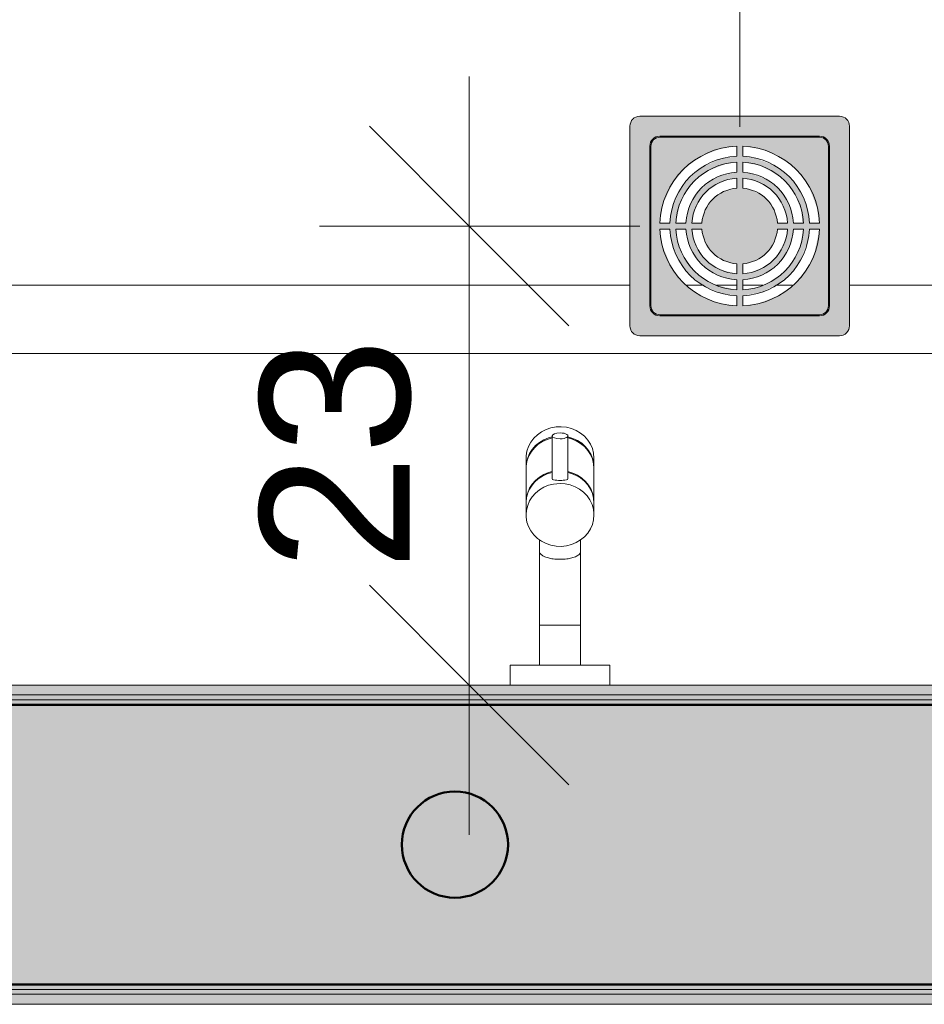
# Model space of a CAD drawing. Header units: metres. Extents: x -14 to 9.7, y -18.2 to 3.
# Tile 8 of 30: x -7.894 to -7.441, y -18.235 to -17.742. Entities that reach past the tile are written whole.
import ezdxf

# ---------------------------------------------------------------- set-up
doc = ezdxf.new("R2010")
doc.units = ezdxf.units.M
for name, color, linetype, lineweight in [('A-ANNO-DIMS', 7, 'Continuous', 9), ('A-ANNO-DIMS-50', 7, 'Continuous', 9), ('A-DETL-GENF', 7, 'Continuous', 5), ('A-FLOR-PATT', 7, 'Continuous', 5), ('A-WALL', 7, 'Continuous', 5), ('A-WALL-PATT', 7, 'Continuous', 50), ('G-ANNO-TEXT', 7, 'Continuous', 9), ('I-WALL', 7, 'Continuous', 5), ('P-SANR-FIXT', 7, 'Continuous', 5)]:
    doc.layers.add(name, color=color, linetype=linetype, lineweight=lineweight)
doc.layers.add('A-DETL', color=7, linetype='Continuous', lineweight=5, true_color=0x00a600)
doc.styles.add('Arial', font='arial.ttf', dxfattribs={"height": 0.07499999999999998})
doc.dimstyles.new('Com_linha__ref__contínua__-_Cor_Vermelha_Arial_1_5mm_2', dxfattribs={"dimscale": 0.3048, "dimtxt": 0.07651945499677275, "dimasz": 0.3280839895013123, "dimexe": 0.2460629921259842, "dimexo": 0.2460629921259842, "dimgap": 0.02460629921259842, "dimtad": 1, "dimdec": 1, "dimlfac": 100, "dimrnd": 0.09999999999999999, "dimdsep": 46, "dimtxsty": 'Arial', "dimblk1": 'OBLIQUE', "dimblk2": 'OBLIQUE', "dimsah": 1, "dimcen": 0.09, "dimdle": 0.2460629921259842, "dimazin": 0, "dimtfac": 1, "dimtdec": 4, "dimtix": 1, "dimtmove": 0, "dimatfit": 3, "dimfxl": 1, "dimtvp": 1, "dimtolj": 1, "dimtzin": 0, "dimarcsym": 2})

# ---------------------------------------------------------------- blocks, each defined once
blk = doc.blocks.new('TORNEIRA ESFÉRICA PARA MÁQUINA DE LAVAR ROUPA - 1153_C_LNK_Cromado-1957128-PAG_ PISO')
at = {"layer": 'P-SANR-FIXT', "color": 8, "true_color": 0x808080}
for p, q in [((-7.632863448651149, -17.94814619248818), (-7.634932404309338, -17.94961552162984)), ((-7.630576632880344, -17.94698725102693), (-7.632863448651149, -17.94814619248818)), ((-7.628125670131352, -17.94616591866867), (-7.630576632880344, -17.94698725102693)), ((-7.625568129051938, -17.94570148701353), (-7.628125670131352, -17.94616591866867)), ((-7.622964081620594, -17.94560486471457), (-7.625568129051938, -17.94570148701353)), ((-7.620374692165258, -17.94587832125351), (-7.622964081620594, -17.94560486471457)), ((-7.617860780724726, -17.94651543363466), (-7.620374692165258, -17.94587832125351)), ((-7.615481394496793, -17.94750123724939), (-7.617860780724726, -17.94651543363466)), ((-7.613292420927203, -17.94881257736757), (-7.615481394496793, -17.94750123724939)), ((-7.611345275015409, -17.95041865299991), (-7.613292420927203, -17.94881257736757)), ((-7.638228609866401, -17.95334081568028), (-7.639378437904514, -17.95550928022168)), ((-7.636734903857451, -17.95136072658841), (-7.638228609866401, -17.95334081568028)), ((-7.634932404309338, -17.94961552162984), (-7.636734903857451, -17.95136072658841)), ((-7.635831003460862, -17.95510123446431), (-7.633883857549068, -17.95349515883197)), ((-7.632349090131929, -17.95302848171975), (-7.634473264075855, -17.95442844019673)), ((-7.633883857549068, -17.95349515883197), (-7.631694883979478, -17.95218381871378)), ((-7.63001913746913, -17.95194591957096), (-7.632349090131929, -17.95302848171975)), ((-7.631694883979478, -17.95218381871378), (-7.629315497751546, -17.95119801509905)), ((-7.627538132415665, -17.951206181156), (-7.63001913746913, -17.95194591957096)), ((-7.629315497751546, -17.95119801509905), (-7.627538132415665, -17.95070808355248)), ((-7.627538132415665, -17.95036213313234), (-7.627538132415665, -17.97149766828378)), ((-7.619638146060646, -17.97150121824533), (-7.619638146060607, -17.95005372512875)), ((-7.619638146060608, -17.95070808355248), (-7.617157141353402, -17.95144782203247)), ((-7.617860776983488, -17.95169611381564), (-7.619638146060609, -17.951206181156)), ((-7.615481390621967, -17.95268191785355), (-7.617860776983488, -17.95169611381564)), ((-7.617157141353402, -17.95144782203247), (-7.614827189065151, -17.9525303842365)), ((-7.613292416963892, -17.95399325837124), (-7.615481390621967, -17.95268191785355)), ((-7.614827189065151, -17.9525303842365), (-7.612703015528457, -17.9539303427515)), ((-7.611345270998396, -17.9555993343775), (-7.613292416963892, -17.95399325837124)), ((-7.612703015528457, -17.9539303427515), (-7.610834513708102, -17.95561481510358)), ((-7.609685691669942, -17.9522817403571), (-7.611345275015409, -17.95041865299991)), ((-7.608352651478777, -17.95435807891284), (-7.609685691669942, -17.9522817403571)), ((-7.640157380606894, -17.95781518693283), (-7.64054714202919, -17.96020437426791)), ((-7.639378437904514, -17.95550928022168), (-7.640157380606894, -17.95781518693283)), ((-7.639798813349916, -17.96128148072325), (-7.638823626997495, -17.95904066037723)), ((-7.637910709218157, -17.95804233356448), (-7.639143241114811, -17.96017138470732)), ((-7.638823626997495, -17.95904066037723), (-7.637490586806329, -17.95696432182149)), ((-7.636341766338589, -17.95611291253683), (-7.637910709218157, -17.95804233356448)), ((-7.637490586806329, -17.95696432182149), (-7.635831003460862, -17.95510123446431)), ((-7.634473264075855, -17.95442844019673), (-7.636341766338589, -17.95611291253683)), ((-7.609685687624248, -17.95746242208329), (-7.611345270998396, -17.9555993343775)), ((-7.610834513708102, -17.95561481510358), (-7.609265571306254, -17.95754423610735)), ((-7.608352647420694, -17.95953876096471), (-7.609685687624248, -17.95746242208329)), ((-7.609265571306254, -17.95754423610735), (-7.608033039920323, -17.95967328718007)), ((-7.607377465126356, -17.95659889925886), (-7.608352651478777, -17.95435807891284)), ((-7.60678303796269, -17.95895156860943), (-7.607377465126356, -17.95659889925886)), ((-7.606583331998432, -17.96136082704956), (-7.60678303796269, -17.95895156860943)), ((-7.64054714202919, -17.96020437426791), (-7.640592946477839, -17.96136082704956)), ((-7.640592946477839, -17.96136082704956), (-7.640592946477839, -17.96604340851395)), ((-7.640592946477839, -17.96604340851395), (-7.640393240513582, -17.96363415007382)), ((-7.640010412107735, -17.96245005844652), (-7.640491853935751, -17.96482483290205)), ((-7.640393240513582, -17.96363415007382), (-7.639798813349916, -17.96128148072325)), ((-7.639143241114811, -17.96017138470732), (-7.640010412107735, -17.96245005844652)), ((-7.607377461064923, -17.96177958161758), (-7.608352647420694, -17.95953876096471)), ((-7.608033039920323, -17.95967328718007), (-7.607165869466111, -17.96195196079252)), ((-7.606783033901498, -17.96413225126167), (-7.607377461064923, -17.96177958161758)), ((-7.607165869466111, -17.96195196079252), (-7.606684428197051, -17.96432673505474)), ((-7.6065833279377, -17.9665415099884), (-7.606783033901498, -17.96413225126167)), ((-7.606583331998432, -17.96604340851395), (-7.606583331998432, -17.96136082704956)), ((-7.640491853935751, -17.96482483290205), (-7.640592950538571, -17.9665415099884)), ((-7.640592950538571, -17.9665415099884), (-7.640592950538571, -17.98347163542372)), ((-7.631694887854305, -17.96961204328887), (-7.629315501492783, -17.96862623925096)), ((-7.627538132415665, -17.96851091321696), (-7.630019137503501, -17.96925065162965)), ((-7.629315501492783, -17.96862623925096), (-7.627538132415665, -17.96813630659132)), ((-7.619638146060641, -17.9681363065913), (-7.617157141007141, -17.96887604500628)), ((-7.617860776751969, -17.96900084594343), (-7.619638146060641, -17.96851091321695)), ((-7.615481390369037, -17.96998665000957), (-7.617860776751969, -17.96900084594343)), ((-7.617157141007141, -17.96887604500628), (-7.614827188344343, -17.96995860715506)), ((-7.606684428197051, -17.96432673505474), (-7.606583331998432, -17.96604340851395)), ((-7.6065833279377, -17.98347163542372), (-7.6065833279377, -17.9665415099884)), ((-7.636341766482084, -17.9734176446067), (-7.63791070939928, -17.97534706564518)), ((-7.637490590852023, -17.97439254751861), (-7.635831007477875, -17.97252945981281)), ((-7.634473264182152, -17.97173317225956), (-7.636341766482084, -17.9734176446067)), ((-7.635831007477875, -17.97252945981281), (-7.63388386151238, -17.97092338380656)), ((-7.632349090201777, -17.97033321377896), (-7.634473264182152, -17.97173317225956)), ((-7.63388386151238, -17.97092338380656), (-7.631694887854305, -17.96961204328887)), ((-7.630019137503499, -17.96925065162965), (-7.632349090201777, -17.97033321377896)), ((-7.613292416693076, -17.97129799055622), (-7.615481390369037, -17.96998665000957)), ((-7.614827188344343, -17.96995860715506), (-7.612703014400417, -17.97135856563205)), ((-7.611345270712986, -17.97290406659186), (-7.613292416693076, -17.97129799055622)), ((-7.612703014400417, -17.97135856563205), (-7.610834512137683, -17.97304303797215)), ((-7.609685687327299, -17.97476715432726), (-7.611345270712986, -17.97290406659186)), ((-7.610834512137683, -17.97304303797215), (-7.609265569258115, -17.9749724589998)), ((-7.640393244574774, -17.98106237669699), (-7.63979881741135, -17.9787097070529)), ((-7.639143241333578, -17.97747611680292), (-7.640010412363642, -17.9797547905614)), ((-7.63979881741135, -17.9787097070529), (-7.638823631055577, -17.97646888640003)), ((-7.63791070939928, -17.97534706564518), (-7.639143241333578, -17.97747611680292)), ((-7.638823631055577, -17.97646888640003), (-7.637490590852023, -17.97439254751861)), ((-7.635831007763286, -17.97888468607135), (-7.637490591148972, -17.98074777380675)), ((-7.633883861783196, -17.97727861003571), (-7.635831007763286, -17.97888468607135)), ((-7.631694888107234, -17.97596726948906), (-7.633883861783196, -17.97727861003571)), ((-7.629315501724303, -17.97498146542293), (-7.631694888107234, -17.97596726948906)), ((-7.626801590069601, -17.97434435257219), (-7.629315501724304, -17.97498146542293)), ((-7.623588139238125, -17.97406027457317), (-7.626801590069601, -17.97434435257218)), ((-7.620989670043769, -17.97424543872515), (-7.623588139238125, -17.97406027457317)), ((-7.618452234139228, -17.97479658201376), (-7.620989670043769, -17.97424543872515)), ((-7.616035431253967, -17.97570075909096), (-7.618452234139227, -17.97479658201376)), ((-7.613796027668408, -17.97693673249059), (-7.616035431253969, -17.97570075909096)), ((-7.61178662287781, -17.97847547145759), (-7.613796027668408, -17.97693673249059)), ((-7.610054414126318, -17.98028083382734), (-7.61178662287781, -17.97847547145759)), ((-7.608352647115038, -17.97684349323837), (-7.609685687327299, -17.97476715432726)), ((-7.609265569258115, -17.9749724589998), (-7.60803303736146, -17.97710151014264)), ((-7.607377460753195, -17.97908431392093), (-7.608352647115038, -17.97684349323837)), ((-7.60803303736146, -17.97710151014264), (-7.607165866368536, -17.97938018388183)), ((-7.640592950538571, -17.98347163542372), (-7.640393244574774, -17.98106237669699)), ((-7.640491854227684, -17.98212956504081), (-7.640592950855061, -17.98384624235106)), ((-7.640592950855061, -17.98384624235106), (-7.640592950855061, -17.98982686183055)), ((-7.640010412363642, -17.9797547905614), (-7.640491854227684, -17.98212956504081)), ((-7.638823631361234, -17.98282411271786), (-7.639798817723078, -17.98506493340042)), ((-7.637490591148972, -17.98074777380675), (-7.638823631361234, -17.98282411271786)), ((-7.608640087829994, -17.98231041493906), (-7.610054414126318, -17.98028083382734)), ((-7.607576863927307, -17.98451654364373), (-7.608640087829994, -17.98231041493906)), ((-7.606783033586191, -17.98143698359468), (-7.607377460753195, -17.97908431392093)), ((-7.607165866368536, -17.97938018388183), (-7.606684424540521, -17.98175495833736)), ((-7.606583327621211, -17.98384624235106), (-7.606783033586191, -17.98143698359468)), ((-7.606684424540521, -17.98175495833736), (-7.6065833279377, -17.98347163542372)), ((-7.606583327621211, -17.98982686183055), (-7.606583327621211, -17.98384624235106)), ((-7.640393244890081, -17.98741760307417), (-7.640592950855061, -17.98982686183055)), ((-7.639798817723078, -17.98506493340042), (-7.640393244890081, -17.98741760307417)), ((-7.606889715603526, -17.98684740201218), (-7.607576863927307, -17.98451654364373)), ((-7.606594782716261, -17.98924824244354), (-7.606889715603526, -17.98684740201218)), ((-7.640592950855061, -17.98982686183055), (-7.640547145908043, -17.99098332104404)), ((-7.640547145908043, -17.99098332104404), (-7.640157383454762, -17.99337250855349)), ((-7.640157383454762, -17.99337250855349), (-7.639378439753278, -17.99567841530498)), ((-7.607377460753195, -17.99458879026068), (-7.606783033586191, -17.99223612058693)), ((-7.606783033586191, -17.99223612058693), (-7.606583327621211, -17.98982686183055)), ((-7.639378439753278, -17.99567841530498), (-7.638228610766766, -17.99784687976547)), ((-7.638228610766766, -17.99784687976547), (-7.636734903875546, -17.99982696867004)), ((-7.6096856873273, -17.99890594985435), (-7.608352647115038, -17.99682961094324)), ((-7.608352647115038, -17.99682961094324), (-7.607377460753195, -17.99458879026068)), ((-7.636734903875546, -17.99982696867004), (-7.634932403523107, -18.0015721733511)), ((-7.634932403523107, -18.0015721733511), (-7.632863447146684, -18.00304150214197)), ((-7.633862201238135, -18.0023717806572), (-7.633862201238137, -18.00819959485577)), ((-7.632863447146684, -18.00304150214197), (-7.630576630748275, -18.00420044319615)), ((-7.615481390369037, -18.00368645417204), (-7.613292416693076, -18.00237511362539)), ((-7.613314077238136, -18.00819959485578), (-7.613314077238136, -18.00238808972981)), ((-7.613292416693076, -18.00237511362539), (-7.611345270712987, -18.00076903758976)), ((-7.611345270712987, -18.00076903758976), (-7.6096856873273, -17.99890594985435)), ((-7.633862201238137, -18.00819959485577), (-7.633862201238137, -18.04504150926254)), ((-7.630576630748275, -18.00420044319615), (-7.628125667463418, -18.00502177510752)), ((-7.628125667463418, -18.00502177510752), (-7.625568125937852, -18.00548620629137)), ((-7.625568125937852, -18.00548620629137), (-7.622964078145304, -18.00558282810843)), ((-7.622964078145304, -18.00558282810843), (-7.620374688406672, -18.00530937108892)), ((-7.620374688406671, -18.00530937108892), (-7.617860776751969, -18.00467225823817)), ((-7.617860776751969, -18.00467225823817), (-7.615481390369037, -18.00368645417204)), ((-7.613314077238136, -18.04504150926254), (-7.613314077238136, -18.00819959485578)), ((-7.633862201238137, -18.04504150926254), (-7.623588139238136, -18.0450414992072)), ((-7.633862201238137, -18.04504150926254), (-7.633862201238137, -18.06504159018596)), ((-7.623588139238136, -18.0450414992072), (-7.613314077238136, -18.04504150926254)), ((-7.613314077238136, -18.04504150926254), (-7.613314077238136, -18.06504159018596)), ((-7.648588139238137, -18.06504159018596), (-7.648588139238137, -18.07504159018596)), ((-7.598588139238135, -18.06504159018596), (-7.648588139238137, -18.06504159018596)), ((-7.598588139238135, -18.07504159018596), (-7.598588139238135, -18.06504159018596))]:
    blk.add_line(p, q, dxfattribs=at)
for centre, radius, start, end in [((-7.626848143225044, -17.97149766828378), 0.0006899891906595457, 180, 269.9999999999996), ((-7.623586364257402, -17.95753525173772), 0.01501106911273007, 257.4499957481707, 282.5500042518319), ((-7.620324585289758, -17.97150121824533), 0.0006864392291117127, 269.9999999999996, 0), ((-7.631862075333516, -18.00804726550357), 0.002005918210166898, 184.3552321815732, 225.6447678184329), ((-7.615314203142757, -18.00804726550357), 0.002005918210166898, 314.3552321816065, 355.6447678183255), ((-7.629555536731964, -18.005688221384), 0.005305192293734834, 225.6447678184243, 244.3552321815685), ((-7.627897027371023, -18.00334760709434), 0.008147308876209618, 240.9625948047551, 259.0374051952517), ((-7.625914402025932, -17.99958011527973), 0.01228481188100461, 253.2911682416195, 264.7836421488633), ((-7.623588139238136, -17.98662920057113), 0.025419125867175, 262.2150413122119, 277.7849586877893), ((-7.621261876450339, -17.99958011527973), 0.01228481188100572, 275.2163578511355, 286.7088317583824), ((-7.61927925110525, -18.00334760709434), 0.008147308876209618, 280.9625948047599, 299.0374051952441), ((-7.617620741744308, -18.005688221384), 0.005305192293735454, 295.6447678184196, 314.3552321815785)]:
    blk.add_arc(centre, radius, start, end, dxfattribs=at)
for major_axis, ratio, start_param, end_param in [((-0.003971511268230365, 5.250793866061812e-15), 0.372576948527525, 4.712388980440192, 7.85398163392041), ((0.003971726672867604, 0), 0.372556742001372, 4.712388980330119, 7.853981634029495)]:
    blk.add_ellipse((-7.623588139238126, -17.95020830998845), major_axis=major_axis, ratio=ratio, start_param=start_param, end_param=end_param, dxfattribs=at)
blk = doc.blocks.new('DIMBLOCK2-PAG_ PISO')
at = {"layer": 'A-ANNO-DIMS-50', "color": 242, "true_color": 0xbd2b2e, "transparency": 16777216}
for p, q in [((-7.669123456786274, -17.77004159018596), (-7.669123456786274, -18.15004159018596)), ((-7.669123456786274, -17.84504159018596), (-7.719123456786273, -17.79504159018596)), ((-7.669123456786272, -17.84504159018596), (-7.744123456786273, -17.84504159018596)), ((-7.669123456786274, -17.84504159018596), (-7.619123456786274, -17.89504159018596)), ((-7.669123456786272, -17.84504159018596), (-7.585561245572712, -17.84504159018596)), ((-7.669123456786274, -18.07504159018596), (-7.719123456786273, -18.02504159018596)), ((-7.669123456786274, -18.07504159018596), (-7.673412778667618, -18.07504159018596)), ((-7.669123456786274, -18.07504159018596), (-7.619123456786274, -18.12504159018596)), ((-7.669123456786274, -18.07504159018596), (-7.594123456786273, -18.07504159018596))]:
    blk.add_line(p, q, dxfattribs=at)
at = {"layer": 'A-ANNO-DIMS-50', "color": 0, "transparency": 16777216, "insert": (-7.773990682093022, -18.01772548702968), "char_height": 0.07499999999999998, "width": 0.1384413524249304, "attachment_point": 1, "rotation": 90, "line_spacing_factor": 0.9417779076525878, "style": 'Arial'}
blk.add_mtext('23', dxfattribs=at)
blk = doc.blocks.new('_Oblique')
at = {"color": 0, "linetype": 'ByBlock', "lineweight": -2}
blk.add_line((-0.5, -0.5), (0.5, 0.5), dxfattribs=at)
blk = doc.blocks.new('DIMBLOCK3-PAG_ PISO')
at = {"layer": 'A-ANNO-DIMS-50', "color": 242, "true_color": 0xbd2b2e, "transparency": 16777216}
for p, q in [((-8.173588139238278, -17.67561544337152), (-8.173588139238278, -17.60061544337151)), ((-7.533588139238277, -17.67561544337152), (-7.533588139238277, -17.60061544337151)), ((-8.173588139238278, -17.67561544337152), (-8.123588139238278, -17.62561544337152)), ((-7.533588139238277, -17.67561544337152), (-7.483588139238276, -17.62561544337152)), ((-8.248588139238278, -17.67561544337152), (-7.458588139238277, -17.67561544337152)), ((-8.173588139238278, -17.67561544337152), (-8.223588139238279, -17.72561544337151)), ((-8.173588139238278, -17.67561544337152), (-8.173588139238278, -17.67990476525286)), ((-7.533588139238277, -17.67561544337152), (-7.583588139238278, -17.72561544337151)), ((-7.533588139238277, -17.67561544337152), (-7.533588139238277, -17.79539471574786))]:
    blk.add_line(p, q, dxfattribs=at)
at = {"layer": 'A-ANNO-DIMS-50', "color": 0, "transparency": 16777216, "insert": (-7.911272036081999, -17.57074821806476), "char_height": 0.07499999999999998, "width": 0.1384413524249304, "attachment_point": 1, "line_spacing_factor": 0.9417779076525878, "style": 'Arial'}
blk.add_mtext('64', dxfattribs=at)

msp = doc.modelspace()

# ---------------------------------------------------------------- hatches: boundary and pattern name
at = {"layer": 'A-DETL-GENF', "true_color": 0xffffff}
h = msp.add_hatch(color=7, dxfattribs=at)
h.paths.add_polyline_path([(-7.577123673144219, -17.90004159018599), (-7.482294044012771, -17.89987121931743), (-7.481088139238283, -17.89937171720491), (-7.478758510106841, -17.8963356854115), (-7.478588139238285, -17.89504159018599), (-7.478758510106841, -17.79374749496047), (-7.479258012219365, -17.79254159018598), (-7.48229404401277, -17.79021196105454), (-7.483588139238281, -17.79004159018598), (-7.584882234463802, -17.79021196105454), (-7.588171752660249, -17.79315356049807), (-7.588588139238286, -17.79504159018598), (-7.588417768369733, -17.8963356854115), (-7.586088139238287, -17.89937171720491), (-7.583588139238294, -17.90004159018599), (-7.57791826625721, -17.90004159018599)])
h.paths.add_polyline_path([(-7.573588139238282, -17.89004159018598), (-7.576088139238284, -17.88937171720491), (-7.577918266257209, -17.88754159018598), (-7.578588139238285, -17.88504159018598), (-7.578417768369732, -17.80374749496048), (-7.577123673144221, -17.80150605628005), (-7.574882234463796, -17.80021196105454), (-7.573588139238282, -17.80004159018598), (-7.492294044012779, -17.80021196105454), (-7.490052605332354, -17.80150605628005), (-7.488758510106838, -17.80374749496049), (-7.488588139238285, -17.80504159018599), (-7.488758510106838, -17.88633568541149), (-7.490052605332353, -17.88857712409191), (-7.492294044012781, -17.88987121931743), (-7.493588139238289, -17.89004159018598), (-7.529087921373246, -17.89004159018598)])
h.paths.add_polyline_path([(-7.522272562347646, -17.88954159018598), (-7.492294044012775, -17.88933465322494), (-7.490756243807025, -17.88818036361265), (-7.489241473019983, -17.88620627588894), (-7.489088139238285, -17.88504159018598), (-7.489258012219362, -17.80383697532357), (-7.490449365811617, -17.80220969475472), (-7.492423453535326, -17.80069492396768), (-7.493588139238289, -17.80054159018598), (-7.574882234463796, -17.80079422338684), (-7.57791826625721, -17.80383697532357), (-7.578088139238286, -17.80504159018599), (-7.57791826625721, -17.88622783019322), (-7.574882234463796, -17.88933465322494), (-7.573588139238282, -17.88954159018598), (-7.523567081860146, -17.88954159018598)])
h.paths.add_polyline_path([(-7.535088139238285, -17.88501345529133), (-7.544903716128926, -17.8834076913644), (-7.554019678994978, -17.87942984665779), (-7.561872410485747, -17.87332586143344), (-7.567976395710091, -17.86547312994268), (-7.57216601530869, -17.85506264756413), (-7.573560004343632, -17.84654159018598), (-7.568555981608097, -17.84654159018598), (-7.567122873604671, -17.85506264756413), (-7.563645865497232, -17.86297293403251), (-7.558336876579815, -17.86979032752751), (-7.550204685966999, -17.87567724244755), (-7.542832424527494, -17.8787069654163), (-7.535088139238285, -17.8800094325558), (-7.535088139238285, -17.8834076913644)])
h.paths.add_polyline_path([(-7.532088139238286, -17.88501345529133), (-7.532088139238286, -17.8800094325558), (-7.522272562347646, -17.87800731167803), (-7.514256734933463, -17.87400903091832), (-7.508839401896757, -17.86979032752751), (-7.503530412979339, -17.86297293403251), (-7.499705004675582, -17.85299110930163), (-7.498620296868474, -17.84654159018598), (-7.493616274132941, -17.84654159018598), (-7.496146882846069, -17.85847661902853), (-7.499199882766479, -17.86547312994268), (-7.506182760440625, -17.87400903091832), (-7.513156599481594, -17.87942984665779), (-7.523567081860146, -17.88361946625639), (-7.529087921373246, -17.88452263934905)])
h.paths.add_polyline_path([(-7.532088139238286, -17.87700641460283), (-7.532088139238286, -17.8719998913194), (-7.525638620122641, -17.87084479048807), (-7.519657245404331, -17.8681701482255), (-7.513058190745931, -17.8622948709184), (-7.509788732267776, -17.85747224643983), (-7.507784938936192, -17.85299110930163), (-7.506629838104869, -17.84654159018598), (-7.501623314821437, -17.84654159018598), (-7.503530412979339, -17.85559352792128), (-7.507405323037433, -17.86310974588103), (-7.510960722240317, -17.86766900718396), (-7.517156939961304, -17.87250093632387), (-7.524343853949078, -17.87567724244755), (-7.529508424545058, -17.87656365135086)])
h.paths.add_polyline_path([(-7.535088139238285, -17.87700641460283), (-7.544903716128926, -17.87476182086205), (-7.550019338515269, -17.87250093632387), (-7.556215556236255, -17.86766900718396), (-7.561872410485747, -17.85960626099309), (-7.564223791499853, -17.85428587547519), (-7.565552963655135, -17.84654159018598), (-7.560546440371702, -17.84654159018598), (-7.55939133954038, -17.85299110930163), (-7.556215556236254, -17.85961320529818), (-7.5508414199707, -17.86557153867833), (-7.546018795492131, -17.86884099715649), (-7.541537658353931, -17.87084479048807), (-7.535088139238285, -17.8719998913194), (-7.535088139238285, -17.87619244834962)])
h.paths.add_polyline_path([(-7.532088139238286, -17.86899466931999), (-7.532088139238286, -17.86398228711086), (-7.527710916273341, -17.86310974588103), (-7.523658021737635, -17.86124013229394), (-7.520153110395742, -17.85847661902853), (-7.517389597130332, -17.85497170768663), (-7.515519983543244, -17.85091881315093), (-7.51464744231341, -17.84654159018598), (-7.50963506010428, -17.84654159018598), (-7.510684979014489, -17.85221412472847), (-7.514496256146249, -17.85930646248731), (-7.518017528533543, -17.86310974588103), (-7.521157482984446, -17.86557153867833), (-7.527710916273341, -17.86818449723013), (-7.529087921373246, -17.86843936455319)])
h.paths.add_polyline_path([(-7.535088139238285, -17.86899466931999), (-7.542832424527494, -17.86700968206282), (-7.546018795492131, -17.86557153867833), (-7.550981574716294, -17.86147278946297), (-7.554118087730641, -17.85747224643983), (-7.55649129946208, -17.85221412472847), (-7.557541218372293, -17.84654159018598), (-7.552528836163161, -17.84654159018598), (-7.551656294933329, -17.85091881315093), (-7.549786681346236, -17.85497170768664), (-7.546018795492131, -17.85926853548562), (-7.541537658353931, -17.86215378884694), (-7.539465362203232, -17.86310974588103), (-7.535088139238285, -17.86398228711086)])
h.paths.add_polyline_path([(-7.495222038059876, -17.84354159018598), (-7.498620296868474, -17.84354159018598), (-7.500053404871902, -17.83502053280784), (-7.50363695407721, -17.82697343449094), (-7.508839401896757, -17.82029285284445), (-7.516971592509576, -17.81440593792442), (-7.525638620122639, -17.81115845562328), (-7.532088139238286, -17.81007374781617), (-7.532088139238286, -17.80506972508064), (-7.522272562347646, -17.80667548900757), (-7.513156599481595, -17.81065333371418), (-7.505303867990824, -17.81675731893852), (-7.499199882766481, -17.82461005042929), (-7.494871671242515, -17.83586770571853), (-7.493969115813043, -17.84354159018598)])
h.paths.add_polyline_path([(-7.557541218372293, -17.84354159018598), (-7.556215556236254, -17.83725811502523), (-7.552680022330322, -17.83077671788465), (-7.550019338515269, -17.82764815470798), (-7.546018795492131, -17.82451164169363), (-7.539465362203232, -17.82189868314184), (-7.535088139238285, -17.82108851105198), (-7.535088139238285, -17.82610089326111), (-7.541537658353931, -17.82792939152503), (-7.543518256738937, -17.82884304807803), (-7.54702316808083, -17.83160656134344), (-7.550558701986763, -17.83678503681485), (-7.551656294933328, -17.83916436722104), (-7.552680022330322, -17.84354159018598), (-7.55649129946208, -17.84354159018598)])
h.paths.add_polyline_path([(-7.563645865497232, -17.84354159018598), (-7.565552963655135, -17.84354159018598), (-7.563645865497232, -17.8344896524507), (-7.560546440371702, -17.82796787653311), (-7.556215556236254, -17.82241417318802), (-7.550019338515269, -17.8175822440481), (-7.540760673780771, -17.81405035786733), (-7.535088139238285, -17.81307676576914), (-7.535088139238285, -17.81808328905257), (-7.542832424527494, -17.81981735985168), (-7.548159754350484, -17.82241417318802), (-7.55411808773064, -17.82778830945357), (-7.557541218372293, -17.83295459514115), (-7.55939133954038, -17.83709207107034), (-7.561047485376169, -17.84354159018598), (-7.561872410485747, -17.84354159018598)])
h.paths.add_polyline_path([(-7.513058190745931, -17.84354159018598), (-7.51464744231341, -17.84354159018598), (-7.515519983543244, -17.83916436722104), (-7.517389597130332, -17.83511147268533), (-7.520153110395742, -17.83160656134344), (-7.52365802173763, -17.82884304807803), (-7.529087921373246, -17.82669894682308), (-7.532088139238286, -17.82610089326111), (-7.532088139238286, -17.82108851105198), (-7.525108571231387, -17.82272834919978), (-7.519323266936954, -17.82594970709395), (-7.515519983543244, -17.82947097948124), (-7.513058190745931, -17.83261093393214), (-7.510459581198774, -17.83908684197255), (-7.50963506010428, -17.84354159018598), (-7.510684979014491, -17.84354159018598)])
h.paths.add_polyline_path([(-7.568555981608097, -17.84354159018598), (-7.573560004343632, -17.84354159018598), (-7.571954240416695, -17.83372601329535), (-7.567122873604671, -17.823512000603), (-7.560546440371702, -17.81572663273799), (-7.552931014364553, -17.81017828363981), (-7.543609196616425, -17.80646371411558), (-7.535088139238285, -17.80506972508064), (-7.535088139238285, -17.81007374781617), (-7.543609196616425, -17.8115068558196), (-7.552680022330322, -17.81588762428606), (-7.55939133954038, -17.82164691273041), (-7.564223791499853, -17.82842504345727), (-7.567122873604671, -17.83502053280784), (-7.567976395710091, -17.84009545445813)])
h.paths.add_polyline_path([(-7.506629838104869, -17.84354159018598), (-7.507784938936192, -17.83709207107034), (-7.510960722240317, -17.83046997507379), (-7.514496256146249, -17.82594970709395), (-7.521157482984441, -17.82124218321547), (-7.527710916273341, -17.81886724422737), (-7.532088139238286, -17.81808328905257), (-7.532088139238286, -17.81307676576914), (-7.523567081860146, -17.81474923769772), (-7.515656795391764, -17.81875208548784), (-7.510960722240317, -17.82241417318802), (-7.506128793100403, -17.828610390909), (-7.502730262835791, -17.83709207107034), (-7.502176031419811, -17.84354159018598), (-7.502952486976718, -17.84354159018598)])
at = {"layer": 'A-DETL-GENF', "true_color": 0xc0c0c0}
msp.add_hatch(color=9, dxfattribs=at).paths.add_polyline_path([(-7.676249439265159, -18.18164028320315), (-7.669364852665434, -18.18073391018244), (-7.662949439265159, -18.17807655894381), (-7.657440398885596, -18.17384932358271), (-7.653213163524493, -18.16834028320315), (-7.650555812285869, -18.16192486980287), (-7.64964943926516, -18.15504028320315), (-7.650555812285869, -18.14815569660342), (-7.653213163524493, -18.14174028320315), (-7.657440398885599, -18.13623124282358), (-7.662949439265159, -18.13200400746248), (-7.669364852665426, -18.12934665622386), (-7.676249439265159, -18.12844028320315), (-7.683134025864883, -18.12934665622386), (-7.689549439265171, -18.13200400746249), (-7.695058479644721, -18.13623124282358), (-7.699285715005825, -18.14174028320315), (-7.701943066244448, -18.14815569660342), (-7.702849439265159, -18.15504028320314), (-7.701943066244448, -18.16192486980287), (-7.699285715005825, -18.16834028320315), (-7.695058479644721, -18.17384932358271), (-7.68954943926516, -18.17807655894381), (-7.683134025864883, -18.18073391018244)])
at = {"layer": 'A-FLOR-PATT', "true_color": 0x787878}
h = msp.add_hatch(dxfattribs=at)
h.set_pattern_fill('FP_2', color=8, style=0, pattern_type=2)
h.set_pattern_definition([(0, (-2.574, -15.475), (0, 0.6), []), (90, (-2.574, -15.475), (-0.6, 3.673940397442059e-17), [])])
h.paths.add_polyline_path([(-7.799791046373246, -18.07504159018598), (-7.648588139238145, -18.07504159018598), (-7.648588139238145, -18.06504159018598), (-7.633862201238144, -18.06504159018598), (-7.633862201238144, -18.00233220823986), (-7.638228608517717, -17.9978468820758), (-7.640157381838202, -17.99337251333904), (-7.640592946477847, -17.98982686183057), (-7.640157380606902, -17.95781518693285), (-7.638228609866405, -17.9533408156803), (-7.634932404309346, -17.94961552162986), (-7.63057663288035, -17.94698725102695), (-7.625568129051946, -17.94570148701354), (-7.620374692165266, -17.94587832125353), (-7.615481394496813, -17.94750123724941), (-7.611345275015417, -17.95041865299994), (-7.608352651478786, -17.95435807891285), (-7.607377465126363, -17.95659889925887), (-7.60658333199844, -17.96136082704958), (-7.606583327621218, -17.98982686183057), (-7.607377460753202, -17.9945887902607), (-7.609685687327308, -17.99890594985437), (-7.613314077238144, -18.00239298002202), (-7.613314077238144, -18.06504159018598), (-7.598588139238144, -18.06504159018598), (-7.598588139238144, -18.07504159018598), (-7.423588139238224, -18.07504159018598), (-7.423588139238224, -17.75037980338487), (-7.42194302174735, -17.70589088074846), (-7.417380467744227, -17.66160596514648), (-7.412217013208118, -17.64257026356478), (-7.402355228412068, -17.6254891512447), (-7.388451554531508, -17.61149961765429), (-7.369410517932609, -17.59988500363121), (-7.348273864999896, -17.59276445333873), (-7.236279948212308, -17.57947917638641), (-7.123588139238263, -17.57504159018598), (-7.010896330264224, -17.57947917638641), (-6.898902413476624, -17.59276445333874), (-6.877765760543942, -17.59988500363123), (-6.858724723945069, -17.61149961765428), (-6.844821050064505, -17.6254891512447), (-6.834959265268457, -17.64257026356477), (-6.829795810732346, -17.66160596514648), (-6.825233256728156, -17.70589088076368), (-6.823688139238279, -17.74767550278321), (-6.823688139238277, -17.42504159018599), (-6.213588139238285, -17.42504159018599), (-6.213588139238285, -16.67504159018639), (-6.173588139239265, -16.67504159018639), (-6.173588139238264, -15.47504159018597), (-8.173588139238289, -15.47504159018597), (-8.173588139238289, -15.52504159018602), (-8.333588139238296, -15.52504159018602), (-8.333588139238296, -17.27504159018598), (-8.173588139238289, -17.27504159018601), (-8.173588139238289, -18.07504159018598), (-7.980259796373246, -18.07504159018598)])
h.paths.add_polyline_path([(-7.583588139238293, -17.90004159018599), (-7.586088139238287, -17.89937171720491), (-7.588417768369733, -17.8963356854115), (-7.588588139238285, -17.89504159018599), (-7.588171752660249, -17.79315356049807), (-7.587918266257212, -17.79254159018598), (-7.584882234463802, -17.79021196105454), (-7.581708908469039, -17.79004159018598), (-7.48229404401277, -17.79021196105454), (-7.479258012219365, -17.79254159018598), (-7.478588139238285, -17.79504159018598), (-7.478758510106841, -17.8963356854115), (-7.481088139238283, -17.89937171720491), (-7.483588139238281, -17.90004159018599), (-7.577123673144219, -17.90004159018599)])
h.paths.add_polyline_path([(-7.535088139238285, -17.89004159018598), (-7.491498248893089, -17.88954159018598), (-7.489860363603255, -17.88832658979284), (-7.488758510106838, -17.88633568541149), (-7.488588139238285, -17.88504159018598), (-7.489088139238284, -17.80295169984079), (-7.490303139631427, -17.80131381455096), (-7.492294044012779, -17.80021196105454), (-7.493588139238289, -17.80004159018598), (-7.575678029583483, -17.80054159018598), (-7.577123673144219, -17.80150605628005), (-7.578417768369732, -17.80374749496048), (-7.578588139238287, -17.80504159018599), (-7.578088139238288, -17.88713148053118), (-7.577123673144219, -17.88857712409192), (-7.574882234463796, -17.88987121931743), (-7.573088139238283, -17.89004159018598), (-7.544903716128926, -17.89004159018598)])
h.paths.add_polyline_path([(-7.523567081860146, -17.88954159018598), (-7.574882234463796, -17.88933465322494), (-7.576115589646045, -17.88857712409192), (-7.577934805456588, -17.88620627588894), (-7.578088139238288, -17.88504159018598), (-7.57791826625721, -17.80383697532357), (-7.577123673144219, -17.80251413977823), (-7.574752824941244, -17.80069492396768), (-7.571954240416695, -17.80054159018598), (-7.492294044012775, -17.80079422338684), (-7.489258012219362, -17.80383697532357), (-7.489088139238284, -17.80504159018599), (-7.489258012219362, -17.88622783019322), (-7.492294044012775, -17.88933465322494), (-7.493588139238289, -17.88954159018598), (-7.522272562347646, -17.88954159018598)])
h.paths.add_polyline_path([(-7.535088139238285, -17.88501345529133), (-7.535088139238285, -17.8800094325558), (-7.544903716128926, -17.87800731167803), (-7.552919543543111, -17.87400903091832), (-7.558336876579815, -17.86979032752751), (-7.564223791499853, -17.8616581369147), (-7.567122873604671, -17.85506264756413), (-7.568555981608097, -17.84654159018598), (-7.573560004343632, -17.84654159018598), (-7.571954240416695, -17.85635716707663), (-7.567976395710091, -17.86547312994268), (-7.560993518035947, -17.87400903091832), (-7.554019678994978, -17.87942984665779), (-7.542832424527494, -17.88374654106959)])
h.paths.add_polyline_path([(-7.532088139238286, -17.88501345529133), (-7.522272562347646, -17.88340769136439), (-7.512058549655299, -17.87857632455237), (-7.504662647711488, -17.87250093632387), (-7.498549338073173, -17.86398228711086), (-7.495010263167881, -17.85506264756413), (-7.493616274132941, -17.84654159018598), (-7.498620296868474, -17.84654159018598), (-7.500053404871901, -17.85506264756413), (-7.504316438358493, -17.86398228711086), (-7.508839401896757, -17.86979032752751), (-7.516971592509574, -17.87567724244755), (-7.524343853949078, -17.8787069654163), (-7.532088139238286, -17.8800094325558), (-7.532088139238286, -17.8834076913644)])
h.paths.add_polyline_path([(-7.535088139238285, -17.87700641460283), (-7.535088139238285, -17.8719998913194), (-7.542832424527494, -17.8702658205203), (-7.54780720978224, -17.86794475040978), (-7.55411808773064, -17.8622948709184), (-7.557387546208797, -17.85747224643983), (-7.55939133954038, -17.85299110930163), (-7.561047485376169, -17.84654159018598), (-7.565552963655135, -17.84654159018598), (-7.563645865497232, -17.85559352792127), (-7.559877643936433, -17.86297293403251), (-7.556215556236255, -17.86766900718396), (-7.550019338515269, -17.87250093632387), (-7.542832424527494, -17.87567724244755)])
h.paths.add_polyline_path([(-7.532088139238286, -17.87700641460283), (-7.522272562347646, -17.87476182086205), (-7.515656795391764, -17.87133109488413), (-7.510459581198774, -17.86702636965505), (-7.50570178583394, -17.86050661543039), (-7.502730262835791, -17.85299110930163), (-7.501623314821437, -17.84654159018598), (-7.506629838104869, -17.84654159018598), (-7.507784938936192, -17.85299110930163), (-7.510684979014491, -17.85926066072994), (-7.516334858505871, -17.86557153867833), (-7.521157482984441, -17.86884099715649), (-7.527710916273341, -17.8712159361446), (-7.532088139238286, -17.8719998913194), (-7.532088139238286, -17.87639203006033)])
h.paths.add_polyline_path([(-7.535088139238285, -17.86899466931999), (-7.535088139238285, -17.86398228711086), (-7.541537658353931, -17.86215378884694), (-7.543518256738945, -17.86124013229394), (-7.54702316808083, -17.85847661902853), (-7.550558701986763, -17.85329814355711), (-7.551656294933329, -17.85091881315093), (-7.552680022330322, -17.84654159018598), (-7.557541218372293, -17.84654159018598), (-7.556215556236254, -17.85282506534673), (-7.552680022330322, -17.85930646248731), (-7.550019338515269, -17.86243502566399), (-7.546018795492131, -17.86557153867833), (-7.539542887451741, -17.8681701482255)])
h.paths.add_polyline_path([(-7.532088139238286, -17.86899466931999), (-7.525638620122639, -17.86759406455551), (-7.51932326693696, -17.86413347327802), (-7.515519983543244, -17.86061220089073), (-7.513058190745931, -17.85747224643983), (-7.510459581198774, -17.85099633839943), (-7.50963506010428, -17.84654159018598), (-7.51464744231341, -17.84654159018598), (-7.515519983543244, -17.85091881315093), (-7.517389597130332, -17.85497170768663), (-7.520153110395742, -17.85847661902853), (-7.523658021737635, -17.86124013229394), (-7.529087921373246, -17.86338423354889), (-7.532088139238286, -17.86398228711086), (-7.532088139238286, -17.86794475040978)])
h.paths.add_polyline_path([(-7.552528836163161, -17.84354159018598), (-7.551656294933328, -17.83916436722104), (-7.549786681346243, -17.83511147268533), (-7.546018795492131, -17.83081464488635), (-7.541537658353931, -17.82792939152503), (-7.539465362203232, -17.82697343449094), (-7.535088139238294, -17.82610089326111), (-7.535088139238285, -17.82108851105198), (-7.542832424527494, -17.82307349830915), (-7.547853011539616, -17.82594970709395), (-7.551656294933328, -17.82947097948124), (-7.55411808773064, -17.83261093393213), (-7.556716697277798, -17.83908684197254), (-7.557541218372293, -17.84354159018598), (-7.552680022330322, -17.84354159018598)])
h.paths.add_polyline_path([(-7.493969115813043, -17.84354159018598), (-7.493616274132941, -17.84354159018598), (-7.496146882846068, -17.83160656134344), (-7.49927637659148, -17.82451164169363), (-7.506128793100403, -17.81611609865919), (-7.514245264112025, -17.81017828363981), (-7.522272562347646, -17.80667548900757), (-7.532088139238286, -17.80542256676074), (-7.532088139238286, -17.81007374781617), (-7.52356724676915, -17.8115068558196), (-7.514496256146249, -17.81588762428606), (-7.508839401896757, -17.82029285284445), (-7.502871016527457, -17.828610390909), (-7.499922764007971, -17.83579730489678), (-7.498620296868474, -17.84354159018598), (-7.495222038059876, -17.84354159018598)])
h.paths.add_polyline_path([(-7.563645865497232, -17.84354159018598), (-7.560546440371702, -17.84354159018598), (-7.55939133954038, -17.83709207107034), (-7.556215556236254, -17.83046997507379), (-7.550841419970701, -17.82451164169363), (-7.546018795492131, -17.82124218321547), (-7.539465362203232, -17.81886724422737), (-7.535088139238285, -17.81808328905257), (-7.535088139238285, -17.81307676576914), (-7.544140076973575, -17.81498386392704), (-7.551656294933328, -17.81885877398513), (-7.557541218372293, -17.82411413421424), (-7.561872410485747, -17.83047691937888), (-7.564223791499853, -17.83579730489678), (-7.565552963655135, -17.84354159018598), (-7.564223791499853, -17.84354159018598)])
h.paths.add_polyline_path([(-7.502952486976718, -17.84354159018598), (-7.501623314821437, -17.84354159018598), (-7.503530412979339, -17.8344896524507), (-7.507405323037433, -17.82697343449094), (-7.510960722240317, -17.82241417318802), (-7.517156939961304, -17.8175822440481), (-7.5264156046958, -17.81405035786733), (-7.532088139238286, -17.81307676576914), (-7.532088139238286, -17.81808328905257), (-7.523543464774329, -17.82017526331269), (-7.518116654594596, -17.82311800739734), (-7.513058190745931, -17.82778830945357), (-7.50963506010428, -17.83295459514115), (-7.507645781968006, -17.8378690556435), (-7.506629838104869, -17.84354159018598)])
h.paths.add_polyline_path([(-7.513058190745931, -17.84354159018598), (-7.50963506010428, -17.84354159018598), (-7.511035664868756, -17.83709207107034), (-7.514496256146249, -17.83077671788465), (-7.518017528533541, -17.82697343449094), (-7.521157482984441, -17.82451164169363), (-7.527710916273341, -17.82189868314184), (-7.532088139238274, -17.82108851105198), (-7.532088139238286, -17.82610089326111), (-7.527710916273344, -17.82697343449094), (-7.52365802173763, -17.82884304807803), (-7.520153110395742, -17.83160656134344), (-7.516617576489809, -17.83678503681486), (-7.515519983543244, -17.83916436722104), (-7.51464744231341, -17.84354159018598)])
h.paths.add_polyline_path([(-7.568555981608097, -17.84354159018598), (-7.567122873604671, -17.83502053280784), (-7.563645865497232, -17.82711024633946), (-7.55649129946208, -17.81885562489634), (-7.550019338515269, -17.81432446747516), (-7.541537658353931, -17.81115845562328), (-7.535088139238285, -17.81007374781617), (-7.535088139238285, -17.80506972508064), (-7.544903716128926, -17.80667548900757), (-7.55411808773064, -17.81072982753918), (-7.561872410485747, -17.81675731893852), (-7.568555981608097, -17.82593827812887), (-7.572304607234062, -17.83586770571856), (-7.573207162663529, -17.84354159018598), (-7.571954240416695, -17.84354159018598)])
at = {"layer": 'A-WALL-PATT', "true_color": 0x808080}
for points in [[(-7.799791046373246, -18.08254159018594), (-6.168588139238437, -18.08254159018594), (-6.168588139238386, -18.08004159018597), (-8.333588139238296, -18.08004159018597), (-8.333588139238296, -18.08254159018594), (-7.980259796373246, -18.08254159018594)], [(-6.173588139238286, -18.08504159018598), (-6.166088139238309, -18.08504159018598), (-6.166088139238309, -18.08254159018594), (-8.333588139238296, -18.08254159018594), (-8.333588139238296, -18.08504159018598), (-6.175572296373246, -18.08504159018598)], [(-6.093588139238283, -18.22754159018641), (-6.093588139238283, -18.22504159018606), (-8.333588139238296, -18.22504159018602), (-8.333588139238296, -18.227541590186), (-6.097338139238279, -18.22754159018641)], [(-6.096088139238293, -18.23004159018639), (-6.093588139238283, -18.23004159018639), (-6.093588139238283, -18.22754159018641), (-8.333588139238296, -18.227541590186), (-8.333588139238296, -18.23004159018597), (-6.173588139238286, -18.23004159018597)]]:
    msp.add_hatch(color=8, dxfattribs=at).paths.add_polyline_path(points)
h = msp.add_hatch(color=8, dxfattribs=at)
h.paths.add_polyline_path([(-6.323688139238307, -18.22504159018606), (-6.323688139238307, -18.08504159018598), (-8.02358813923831, -18.08504159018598), (-8.02358813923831, -18.22504159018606), (-6.536509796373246, -18.22504159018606)])
h.paths.add_polyline_path([(-8.323588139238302, -18.22504159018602), (-8.323588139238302, -18.08504159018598), (-8.333588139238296, -18.08504159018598), (-8.333588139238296, -18.22504159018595)])
h.paths.add_polyline_path([(-7.676249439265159, -18.18164028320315), (-7.683134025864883, -18.18073391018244), (-7.68954943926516, -18.17807655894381), (-7.695058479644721, -18.17384932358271), (-7.699285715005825, -18.16834028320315), (-7.701943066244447, -18.16192486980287), (-7.702849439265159, -18.15504028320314), (-7.701943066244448, -18.14815569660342), (-7.699285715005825, -18.14174028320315), (-7.695058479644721, -18.13623124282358), (-7.689549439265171, -18.13200400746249), (-7.683134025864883, -18.12934665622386), (-7.676249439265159, -18.12844028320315), (-7.669364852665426, -18.12934665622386), (-7.662949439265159, -18.13200400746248), (-7.657440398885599, -18.13623124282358), (-7.653213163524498, -18.14174028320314), (-7.650555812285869, -18.14815569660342), (-7.64964943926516, -18.15504028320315), (-7.650555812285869, -18.16192486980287), (-7.653213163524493, -18.16834028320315), (-7.657440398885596, -18.17384932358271), (-7.662949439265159, -18.17807655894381), (-7.669364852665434, -18.18073391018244)])
at = {"layer": 'I-WALL', "true_color": 0x808080}
for points in [[(-6.175572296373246, -18.08004159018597), (-6.168588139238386, -18.08004159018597), (-6.168588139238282, -18.07504159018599), (-8.333588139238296, -18.07504159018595), (-8.333588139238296, -18.08004159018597), (-6.536509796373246, -18.08004159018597)], [(-6.175572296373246, -18.2350415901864), (-6.093588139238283, -18.2350415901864), (-6.093588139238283, -18.23004159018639), (-8.333588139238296, -18.23004159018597), (-8.333588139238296, -18.23504159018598), (-6.536509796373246, -18.23504159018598)]]:
    msp.add_hatch(color=8, dxfattribs=at).paths.add_polyline_path(points)

# ---------------------------------------------------------------- linework, layer by layer
at = {"layer": 'A-DETL', "color": 7}
for p, q in [((-7.483588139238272, -17.79004159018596), (-7.583588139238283, -17.79004159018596)), ((-7.533588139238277, -17.79004159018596), (-7.533588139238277, -17.79504159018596)), ((-7.588588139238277, -17.79504159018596), (-7.588588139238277, -17.89504159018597)), ((-7.478588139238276, -17.89504159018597), (-7.478588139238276, -17.79504159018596)), ((-7.573588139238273, -17.80004159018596), (-7.49358813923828, -17.80004159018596)), ((-7.49358813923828, -17.80054159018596), (-7.573588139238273, -17.80054159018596)), ((-7.578588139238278, -17.88504159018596), (-7.578588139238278, -17.80504159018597)), ((-7.578088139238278, -17.80504159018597), (-7.578088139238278, -17.88504159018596)), ((-7.535088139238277, -17.80506972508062), (-7.535088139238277, -17.81007374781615)), ((-7.532088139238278, -17.81007374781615), (-7.532088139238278, -17.80506972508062)), ((-7.489088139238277, -17.88504159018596), (-7.489088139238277, -17.80504159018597)), ((-7.488588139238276, -17.80504159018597), (-7.488588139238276, -17.88504159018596)), ((-7.535088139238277, -17.81307676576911), (-7.535088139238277, -17.81808328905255)), ((-7.532088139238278, -17.81808328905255), (-7.532088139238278, -17.81307676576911)), ((-7.535088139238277, -17.82108851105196), (-7.535088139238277, -17.82610089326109)), ((-7.532088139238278, -17.82610089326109), (-7.532088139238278, -17.82108851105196)), ((-7.583588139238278, -17.84504159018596), (-7.588588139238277, -17.84504159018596)), ((-7.568555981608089, -17.84354159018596), (-7.573560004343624, -17.84354159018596)), ((-7.560546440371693, -17.84354159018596), (-7.565552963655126, -17.84354159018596)), ((-7.552528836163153, -17.84354159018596), (-7.557541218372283, -17.84354159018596)), ((-7.50963506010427, -17.84354159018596), (-7.514647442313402, -17.84354159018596)), ((-7.501623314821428, -17.84354159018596), (-7.50662983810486, -17.84354159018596)), ((-7.493616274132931, -17.84354159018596), (-7.498620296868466, -17.84354159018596)), ((-7.573560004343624, -17.84654159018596), (-7.568555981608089, -17.84654159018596)), ((-7.565552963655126, -17.84654159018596), (-7.560546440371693, -17.84654159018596)), ((-7.557541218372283, -17.84654159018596), (-7.552528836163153, -17.84654159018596)), ((-7.514647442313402, -17.84654159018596), (-7.50963506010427, -17.84654159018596)), ((-7.50662983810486, -17.84654159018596), (-7.501623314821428, -17.84654159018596)), ((-7.498620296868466, -17.84654159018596), (-7.493616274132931, -17.84654159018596)), ((-7.535088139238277, -17.86398228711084), (-7.535088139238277, -17.86899466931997)), ((-7.532088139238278, -17.86899466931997), (-7.532088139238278, -17.86398228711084)), ((-7.535088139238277, -17.87199989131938), (-7.535088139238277, -17.87700641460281)), ((-7.532088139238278, -17.87700641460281), (-7.532088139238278, -17.87199989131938)), ((-7.535088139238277, -17.88000943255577), (-7.535088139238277, -17.88501345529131)), ((-7.532088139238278, -17.88501345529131), (-7.532088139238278, -17.88000943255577)), ((-7.573588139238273, -17.88954159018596), (-7.49358813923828, -17.88954159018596)), ((-7.49358813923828, -17.89004159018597), (-7.573588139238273, -17.89004159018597)), ((-7.583588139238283, -17.90004159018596), (-7.483588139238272, -17.90004159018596))]:
    msp.add_line(p, q, dxfattribs=at)
for centre, radius, start, end in [((-7.583588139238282, -17.79504159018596), 0.004999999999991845, 90.0000000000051, 180.0000000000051), ((-7.483588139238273, -17.79504159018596), 0.004999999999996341, 0, 89.99999999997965), ((-7.573588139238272, -17.80504159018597), 0.005000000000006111, 90.00000000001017, 180), ((-7.573588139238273, -17.80504159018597), 0.004500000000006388, 90, 180), ((-7.493588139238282, -17.80504159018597), 0.005000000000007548, 359.9999999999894, 89.99999999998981), ((-7.49358813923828, -17.80504159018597), 0.004500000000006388, 0, 90), ((-7.533588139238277, -17.84504159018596), 0.0399999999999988, 92.14909562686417, 177.850904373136), ((-7.533588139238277, -17.84504159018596), 0.03999999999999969, 2.149095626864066, 87.85090437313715), ((-7.533588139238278, -17.84504159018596), 0.03499999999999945, 92.45628572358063, 177.5437142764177), ((-7.533588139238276, -17.84504159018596), 0.03499999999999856, 2.456285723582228, 87.54371427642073), ((-7.533588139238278, -17.84504159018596), 0.03199999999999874, 92.68672418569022, 177.3132758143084), ((-7.533588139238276, -17.84504159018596), 0.0319999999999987, 2.686724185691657, 87.31327581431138), ((-7.533588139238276, -17.84504159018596), 0.02700000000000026, 93.18473853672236, 176.8152614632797), ((-7.533588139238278, -17.84504159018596), 0.02700000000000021, 3.184738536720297, 86.81526146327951), ((-7.533588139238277, -17.84504159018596), 0.02399999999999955, 93.58332169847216, 176.4166783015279), ((-7.533588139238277, -17.84504159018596), 0.02399999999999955, 3.58332169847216, 86.41667830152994), ((-7.533588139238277, -17.84504159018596), 0.01899999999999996, 94.52806301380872, 175.4719369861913), ((-7.533588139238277, -17.84504159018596), 0.01899999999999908, 4.528063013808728, 85.47193698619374), ((-7.533588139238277, -17.84504159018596), 0.04000000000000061, 182.1490956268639, 267.8509043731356), ((-7.533588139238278, -17.84504159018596), 0.03499999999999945, 182.4562857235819, 267.543714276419), ((-7.533588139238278, -17.84504159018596), 0.03199999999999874, 182.6867241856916, 267.3132758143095), ((-7.533588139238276, -17.84504159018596), 0.02700000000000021, 183.1847385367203, 266.8152614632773), ((-7.533588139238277, -17.84504159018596), 0.02399999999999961, 183.5833216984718, 266.4166783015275), ((-7.533588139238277, -17.84504159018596), 0.01899999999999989, 184.5280630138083, 265.4719369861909), ((-7.533588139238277, -17.84504159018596), 0.03999999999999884, 272.1490956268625, 357.8509043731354), ((-7.533588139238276, -17.84504159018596), 0.03499999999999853, 272.4562857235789, 357.5437142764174), ((-7.533588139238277, -17.84504159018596), 0.018999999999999, 274.5280630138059, 355.4719369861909), ((-7.533588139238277, -17.84504159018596), 0.02399999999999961, 273.5833216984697, 356.4166783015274), ((-7.533588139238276, -17.84504159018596), 0.03199999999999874, 272.6867241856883, 357.3132758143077), ((-7.533588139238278, -17.84504159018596), 0.02700000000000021, 273.1847385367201, 356.8152614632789), ((-7.573588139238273, -17.88504159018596), 0.005000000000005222, 180, 269.9999999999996), ((-7.573588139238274, -17.88504159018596), 0.004500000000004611, 180, 270.000000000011), ((-7.493588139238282, -17.88504159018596), 0.005000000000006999, 270.00000000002, 0), ((-7.49358813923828, -17.88504159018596), 0.004500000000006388, 269.9999999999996, 0), ((-7.583588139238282, -17.89504159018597), 0.004999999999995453, 180, 269.9999999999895), ((-7.483588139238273, -17.89504159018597), 0.004999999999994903, 270.0000000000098, 1.01650527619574e-11)]:
    msp.add_arc(centre, radius, start, end, dxfattribs=at)
at = {"layer": 'A-DETL', "color": 7, "lineweight": 50}
for radius, start, end in [(0.02660000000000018, 0, 180), (0.02659999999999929, 180, 0)]:
    msp.add_arc((-7.67624943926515, -18.15504028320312), radius, start, end, dxfattribs=at)
at = {"layer": 'A-WALL'}
for p, q in [((-6.173588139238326, -18.075041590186), (-8.173588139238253, -18.07504159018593)), ((-8.333588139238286, -18.08004159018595), (-6.166088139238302, -18.08004159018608)), ((-8.333588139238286, -18.08254159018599), (-6.166088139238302, -18.08254159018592)), ((-8.333588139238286, -18.22754159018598), (0.4989118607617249, -18.22754159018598)), ((-8.333588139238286, -18.23004159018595), (0.501411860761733, -18.23004159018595)), ((-8.333588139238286, -18.23504159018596), (0.5064118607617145, -18.23504159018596))]:
    msp.add_line(p, q, dxfattribs=at)
at = {"layer": 'A-WALL', "lineweight": 50}
for p, q in [((-8.023588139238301, -18.08504159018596), (-6.323688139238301, -18.08504159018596)), ((-8.023588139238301, -18.22504159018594), (-6.323688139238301, -18.225041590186))]:
    msp.add_line(p, q, dxfattribs=at)
at = {"layer": 'G-ANNO-TEXT'}
msp.add_line((-6.402746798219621, -17.90896165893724), (-11.35688168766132, -17.90896165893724), dxfattribs=at)

# ---------------------------------------------------------------- block references
at = {"layer": 'P-SANR-FIXT', "color": 8, "true_color": 0x808080}
msp.add_blockref('TORNEIRA ESFÉRICA PARA MÁQUINA DE LAVAR ROUPA - 1153_C_LNK_Cromado-1957128-PAG_ PISO', (0, 0), dxfattribs=at)

# ---------------------------------------------------------------- dimensions: what is measured, and where the dimension line sits
at = {"layer": 'A-ANNO-DIMS', "color": 242, "true_color": 0xbd2b2e}
dim = msp.add_linear_dim(base=(-7.533588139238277, -17.67561544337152), p1=(-8.173588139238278, -17.60490476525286), p2=(-7.533588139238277, -17.87039471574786), dimstyle='Com_linha__ref__contínua__-_Cor_Vermelha_Arial_1_5mm_2', override={"dimpost": '<>', "dimfxl": 0.6928816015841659}, dxfattribs=at)
dim.commit()
dim.dimension.update_dxf_attribs({"geometry": 'DIMBLOCK3-PAG_ PISO', "text_midpoint": (-7.853588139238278, -17.6298224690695)})
dim = msp.add_linear_dim(base=(-7.669123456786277, -18.07504159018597), p1=(-7.510561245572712, -17.84504159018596), p2=(-7.598412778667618, -18.07504159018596), angle=89.99999999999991, dimstyle='Com_linha__ref__contínua__-_Cor_Vermelha_Arial_1_5mm_2', override={"dimpost": '<>', "dimfxl": 0.2462070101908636}, dxfattribs=at)
dim.commit()
dim.dimension.update_dxf_attribs({"geometry": 'DIMBLOCK2-PAG_ PISO', "text_midpoint": (-7.714942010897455, -17.96004159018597)})

doc.saveas('drawing.dxf')
